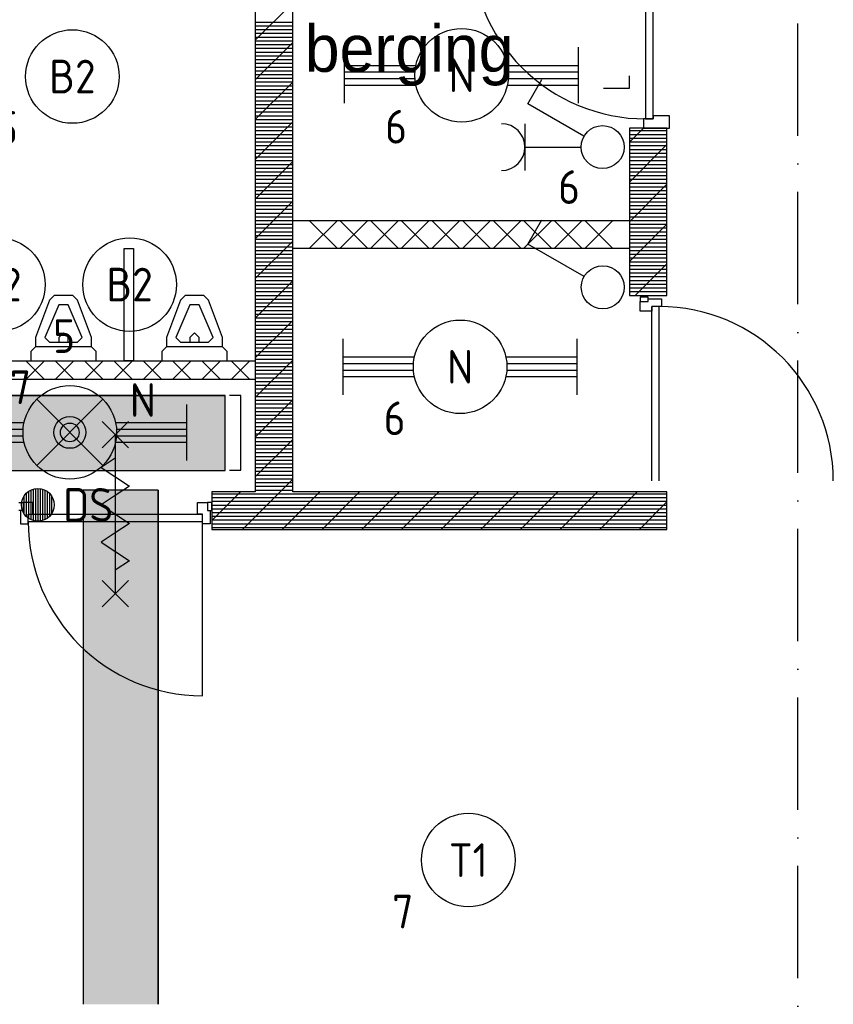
# Model space of a CAD drawing. Header units: millimetres. Extents: x -6587 to 112313, y 244 to 84344.
# Tile 56 of 63: x 71040 to 75388, y 42219 to 47480. Entities that reach past the tile are written whole.
import ezdxf
from ezdxf.enums import TextEntityAlignment as Align

# ---------------------------------------------------------------- set-up
doc = ezdxf.new("R2010")
doc.units = ezdxf.units.MM
doc.header["$LTSCALE"] = 100
doc.linetypes.add('DASHDOT', pattern=[9, 6, -1.5, 0, -1.5])
doc.layers.get('0').update_dxf_attribs({"color": 9, "linetype": 'CONTINUOUS'})
for name, color, linetype in [('AL$7----_STRAMIEN', 1, 'DASHDOT'), ('AL28----_KONSTRUKTIE', 3, 'CONTINUOUS'), ('AL74----_INRSANITAIR', 7, 'CONTINUOUS'), ('ALL-----_REFLIJNEN', 8, 'CONTINUOUS'), ('BOUW', 8, 'CONTINUOUS'), ('EB63101-_ATTRIB', 2, 'CONTINUOUS'), ('EB63102-_ATTRIB', 2, 'CONTINUOUS'), ('EB63501-_ATTRIB', 2, 'CONTINUOUS'), ('EB6521--_ATTRIB', 2, 'CONTINUOUS'), ('EL63101-_LICHT-ARM', 3, 'CONTINUOUS'), ('EL63102-_LICHT-SCH', 3, 'CONTINUOUS'), ('EL63501-_NOODVRL-ARM', 3, 'CONTINUOUS'), ('EL6521--_BEWAKING', 3, 'CONTINUOUS'), ('KABELGOOT1', 8, 'CONTINUOUS'), ('LIJN025', 10, 'CONTINUOUS')]:
    doc.layers.add(name, color=color, linetype=linetype)
doc.styles.add('1_8', font='iso', dxfattribs={"width": 0.7, "height": 1.8})
doc.styles.add('2_0', font='iso', dxfattribs={"height": 200})
doc.styles.add('BURO-025', font='BUROFONT.shx', dxfattribs={"height": 250})
doc.styles.get("Standard").update_dxf_attribs({"font": 'iso.shx'})

# ---------------------------------------------------------------- blocks, each defined once
blk = doc.blocks.new('ES3G00')
blk.add_circle((0, 0), 2.5)
at = {"color": 6, "style": '1_8'}
for tag, flags, p in [('SCHAK', 8, (3.5, 2.75)), ('A_CODE', 8, (0, 0)), ('GROEP', 8, (-3.5, -2.75)), ('KAST', 9, (3.5, -2.75))]:
    blk.add_attdef(tag, text='', height=1.8, dxfattribs=dict(at, flags=flags)).set_placement(p, align=Align.MIDDLE)
blk = doc.blocks.new('ES3W1A---ES3S1')
for p, q in [((1.25, 4.15), (-1.25, 4.15)), ((0, 4.15), (0, 1.15))]:
    blk.add_line(p, q)
blk.add_lwpolyline([(0.575, 0.996), (2.309, 4), (3.608, 3.25)])
blk.add_circle((0, 0), 1.15)
blk.add_arc((0, 5.4), 1.25, 180, 0)
at = {"style": '1_8'}
for tag, flags, p in [('VERMOGEN', 9, (-2.5, 6.65)), ('GROEP', 8, (0, 7.15)), ('KAST', 9, (2.5, 6.65))]:
    blk.add_attdef(tag, text='', height=1.8, rotation=90, dxfattribs=dict(at, flags=flags)).set_placement(p, align=Align.MIDDLE)
at = {"style": '1_8', "width": 0.7, "flags": 8}
for tag, p in [('SCHAK', (2.5, 6.775)), ('TAL', (-2.5, 6.65)), ('DOEL', (-1.5, 2.65))]:
    blk.add_attdef(tag, text='', height=1.8, rotation=90, dxfattribs=at).set_placement(p, align=Align.MIDDLE)
at = {"style": '1_8'}
for tag, flags, p in [('SCHAK', 8, (3, 5.5)), ('KAST', 9, (-3, 0.5)), ('M_CODE', 9, (0, 0)), ('DOEL', 9, (-3, -2)), ('GROEP', 9, (-3, -4.5))]:
    blk.add_attdef(tag, text='', height=1.8, dxfattribs=dict(at, flags=flags)).set_placement(p, align=Align.MIDDLE_CENTER)
blk = doc.blocks.new('ES3S1')
blk.add_lwpolyline([(0.575, 0.996), (2.309, 4), (3.608, 3.25)])
blk.add_circle((0, 0), 1.15)
at = {"style": '1_8'}
for tag, flags, p in [('SCHAK', 8, (3, 5.5)), ('KAST', 9, (-3, 0.5)), ('M_CODE', 9, (0, 0)), ('DOEL', 9, (-3, -2)), ('GROEP', 9, (-3, -4.5))]:
    blk.add_attdef(tag, text='', height=1.8, dxfattribs=dict(at, flags=flags)).set_placement(p, align=Align.MIDDLE_CENTER)
blk = doc.blocks.new('EJ3T20')
at = {"color": 0}
for p, q in [((-6.25, -1.5), (-6.25, 1.5)), ((6.25, -1.5), (6.25, 1.5)), ((-6.25, 0.525), (-2.444, 0.525)), ((-6.25, 0.175), (-2.494, 0.175)), ((2.444, 0.525), (6.25, 0.525)), ((2.494, 0.175), (6.25, 0.175)), ((-6.25, -0.175), (-2.494, -0.175)), ((-6.25, -0.525), (-2.444, -0.525)), ((2.444, -0.525), (6.25, -0.525)), ((2.494, -0.175), (6.25, -0.175))]:
    blk.add_line(p, q, dxfattribs=at)
blk.add_circle((0, 0), 2.5, dxfattribs=at)
at = {"color": 6, "style": '1_8'}
for tag, flags, p in [('SCHAK', 8, (3.5, 2.75)), ('A_CODE', 8, (0, 0)), ('GROEP', 8, (-3.5, -2.75)), ('KAST', 9, (3.5, -2.75))]:
    blk.add_attdef(tag, text='', height=1.8, dxfattribs=dict(at, flags=flags)).set_placement(p, align=Align.MIDDLE)
blk = doc.blocks.new('EJ3T21')
at = {"color": 0}
for p, q in [((-1.768, 1.768), (1.768, -1.768)), ((1.768, 1.768), (-1.768, -1.768)), ((-6.25, -1.5), (-6.25, 1.5)), ((6.25, -1.5), (6.25, 1.5)), ((-6.25, 0.525), (-2.444, 0.525)), ((-6.25, 0.175), (-2.494, 0.175)), ((2.444, 0.525), (6.25, 0.525)), ((2.494, 0.175), (6.25, 0.175)), ((-6.25, -0.175), (-2.494, -0.175)), ((-6.25, -0.525), (-2.444, -0.525)), ((2.444, -0.525), (6.25, -0.525)), ((2.494, -0.175), (6.25, -0.175))]:
    blk.add_line(p, q, dxfattribs=at)
at = {"color": 6}
blk.add_lwpolyline([(1.768, -1.768), (1.75, -1.75)], dxfattribs=at)
at = {"color": 0}
for radius in [2.5, 0.85, 0.5]:
    blk.add_circle((0, 0), radius, dxfattribs=at)
at = {"color": 6, "style": '1_8'}
for tag, flags, p in [('A_CODE', 8, (-3.5, 2.75)), ('SCHAK', 8, (3.5, 2.75)), ('GROEP', 8, (-3.5, -2.75)), ('KAST', 9, (3.5, -2.75))]:
    blk.add_attdef(tag, text='', height=1.8, dxfattribs=dict(at, flags=flags)).set_placement(p, align=Align.MIDDLE)
blk = doc.blocks.new('ES652102')
for p, q in [((-1.25, 1.22), (-1.25, -1.22)), ((-1, 1.44), (-1, -1.44)), ((-0.75, 1.58), (-0.75, -1.58)), ((-0.5, 1.68), (-0.5, -1.68)), ((-0.25, 1.73), (-0.25, -1.73)), ((0, 1.75), (0, -1.75)), ((0.25, 1.73), (0.25, -1.73)), ((0.5, 1.68), (0.5, -1.68)), ((0.75, 1.58), (0.75, -1.58)), ((1, 1.44), (1, -1.44)), ((1.25, 1.22), (1.25, -1.22)), ((-1.5, 0.9), (-1.5, -0.9)), ((1.5, -0.9), (1.5, 0.9))]:
    blk.add_line(p, q)
blk.add_circle((0, 0), 1.75)
at = {"style": '1_8'}
for tag, p in [('NUMMER', (0, 3.5)), ('CODE', (0, 0))]:
    blk.add_attdef(tag, text='', height=1.8, dxfattribs=at).set_placement(p, align=Align.MIDDLE)
at = {"style": '1_8', "flags": 9}
blk.add_attdef('M_CODE', text='', height=1.8, dxfattribs=at).set_placement((0, 0), align=Align.MIDDLE)
blk = doc.blocks.new('EH100003')
blk.add_lwpolyline([(-1, -0.5), (0, -0.5), (0, 0.5), (-1, 0.5)])
at = {"style": '2_0', "flags": 9}
for tag in ['FUNCTIE', 'SCHOT']:
    blk.add_attdef(tag, text='', height=0.5, dxfattribs=at).set_placement((0, 0), align=Align.MIDDLE)
blk = doc.blocks.new('EH100000')
at = {"linetype": 'ByBlock'}
for p, q in [((1, 0.5), (0, 0.5)), ((1, 0.5, 1), (0, 0.5, 1)), ((0, -0.5, 1), (1, -0.5, 1)), ((1, -0.5), (0, -0.5))]:
    blk.add_line(p, q, dxfattribs=at)
at = {"linetype": 'ByBlock', "invisible_edges": 15}
for points in [[(1, -0.5), (0, -0.5), (0, 0.5), (1, 0.5)], [(0, 0.5), (1, 0.5), (1, 0.5, 1), (0, 0.5, 1)], [(0, -0.5, 1), (1, -0.5, 1), (1, -0.5), (0, -0.5)]]:
    blk.add_3dface(points, dxfattribs=at)
at = {"linetype": 'ByBlock', "style": '2_0', "flags": 8}
blk.add_attdef('FUNCTIE', text='', height=0.5, dxfattribs=at).set_placement((0.5, 0), align=Align.MIDDLE)
at = {"linetype": 'ByBlock', "flags": 9}
blk.add_attdef('SCHOT', text='', height=0.5, dxfattribs=at).set_placement((0.5, 0), align=Align.MIDDLE)
blk = doc.blocks.new('EH100005')
blk.add_lwpolyline([(-1, -0.5), (0, -0.5), (0, 0.5), (-1, 0.5)])
at = {"style": '2_0', "flags": 9}
blk.add_attdef('HULPSTUK', text='', height=0.5, dxfattribs=at).set_placement((0, 0), align=Align.MIDDLE)
blk = doc.blocks.new('A$Cb38f1ce1')
at = {"layer": 'KABELGOOT1'}
h = blk.add_hatch(dxfattribs=at)
h.set_pattern_fill('DOTS', color=256, scale=20, style=0)
h.set_pattern_definition([(0, (-1717.716, 188607.497), (15.875, 31.75), [0, -31.75])])
h.paths.add_polyline_path([(68887.3, 38944.6), (67284.7, 38944.6), (67284.7, 38544.6), (68887.3, 38544.6)])
h.paths.add_polyline_path([(68528.3, 38438.6), (68128.3, 38438.6), (68128.3, 35692.4), (68528.3, 35692.4)])
at = {"layer": 'AL$7----_STRAMIEN', "color": 1}
blk.add_line((71947.7, 32231.7), (71947.7, 70113), dxfattribs=at)
at = {"layer": 'AL28----_KONSTRUKTIE', "color": 8}
for p, q in [((69247.7, 38430), (69247.7, 42037)), ((69047.7, 42030), (69047.7, 38430))]:
    blk.add_line(p, q, dxfattribs=at)
at = {"layer": 'AL74----_INRSANITAIR', "color": 8}
blk.add_line((68347.7, 39730), (68397.7, 39730), dxfattribs=at)
at = {"layer": 'ALL-----_REFLIJNEN', "color": 8, "linetype": 'Continuous'}
for p, q in [((69247.7, 41043.2), (69047.7, 40843.2)), ((69047.7, 40940), (69247.7, 40940)), ((69047.7, 40920), (69247.7, 40920)), ((69047.7, 40900), (69247.7, 40900)), ((69047.7, 40880), (69247.7, 40880)), ((69047.7, 40860), (69247.7, 40860)), ((69047.7, 40840), (69247.7, 40840)), ((69247.7, 40831.1), (69047.7, 40631.1)), ((69047.7, 40820), (69247.7, 40820)), ((69047.7, 40800), (69247.7, 40800)), ((69047.7, 40780), (69247.7, 40780)), ((69047.7, 40760), (69247.7, 40760)), ((69047.7, 40740), (69247.7, 40740)), ((69047.7, 40720), (69247.7, 40720)), ((69047.7, 40700), (69247.7, 40700)), ((69047.7, 40680), (69247.7, 40680)), ((69047.7, 40660), (69247.7, 40660)), ((69047.7, 40640), (69247.7, 40640)), ((69047.7, 40620), (69247.7, 40620)), ((69247.7, 40619), (69047.7, 40419)), ((69047.7, 40600), (69247.7, 40600)), ((69047.7, 40580), (69247.7, 40580)), ((69047.7, 40560), (69247.7, 40560)), ((69047.7, 40540), (69247.7, 40540)), ((69047.7, 40520), (69247.7, 40520)), ((69047.7, 40500), (69247.7, 40500)), ((69047.7, 40480), (69247.7, 40480)), ((69047.7, 40460), (69247.7, 40460)), ((69047.7, 40440), (69247.7, 40440)), ((69047.7, 40420), (69247.7, 40420)), ((69247.7, 40406.8), (69047.7, 40206.8)), ((69047.7, 40400), (69247.7, 40400)), ((69047.7, 40380), (69247.7, 40380)), ((69047.7, 40360), (69247.7, 40360)), ((71123, 40373), (71047.7, 40297.7)), ((71247.7, 40373), (71047.7, 40373)), ((71047.7, 40373), (71047.7, 39480)), ((71047.7, 40360), (71247.7, 40360)), ((71247.7, 39480), (71247.7, 40373)), ((69047.7, 40340), (69247.7, 40340)), ((69047.7, 40320), (69247.7, 40320)), ((69047.7, 40300), (69247.7, 40300)), ((71047.7, 40340), (71247.7, 40340)), ((71047.7, 40320), (71247.7, 40320)), ((71047.7, 40300), (71247.7, 40300)), ((69047.7, 40280), (69247.7, 40280)), ((69047.7, 40260), (69247.7, 40260)), ((71247.7, 40285.5), (71047.7, 40085.5)), ((71047.7, 40280), (71247.7, 40280)), ((71047.7, 40260), (71247.7, 40260)), ((69047.7, 40240), (69247.7, 40240)), ((69047.7, 40220), (69247.7, 40220)), ((69047.7, 40200), (69247.7, 40200)), ((69247.7, 40194.7), (69047.7, 39994.7)), ((71047.7, 40240), (71247.7, 40240)), ((71047.7, 40220), (71247.7, 40220)), ((71047.7, 40200), (71247.7, 40200)), ((69047.7, 40180), (69247.7, 40180)), ((69047.7, 40160), (69247.7, 40160)), ((69047.7, 40140), (69247.7, 40140)), ((71047.7, 40180), (71247.7, 40180)), ((71047.7, 40160), (71247.7, 40160)), ((71047.7, 40140), (71247.7, 40140)), ((69047.7, 40120), (69247.7, 40120)), ((69047.7, 40100), (69247.7, 40100)), ((71047.7, 40120), (71247.7, 40120)), ((71047.7, 40100), (71247.7, 40100)), ((69047.7, 40080), (69247.7, 40080)), ((69047.7, 40060), (69247.7, 40060)), ((69047.7, 40040), (69247.7, 40040)), ((71047.7, 40080), (71247.7, 40080)), ((71247.7, 40073.4), (71047.7, 39873.4)), ((71047.7, 40060), (71247.7, 40060)), ((71047.7, 40040), (71247.7, 40040)), ((69047.7, 40020), (69247.7, 40020)), ((69047.7, 40000), (69247.7, 40000)), ((69247.7, 39982.6), (69047.7, 39782.6)), ((69047.7, 39980), (69247.7, 39980)), ((71047.7, 40020), (71247.7, 40020)), ((71047.7, 40000), (71247.7, 40000)), ((71047.7, 39980), (71247.7, 39980)), ((69047.7, 39960), (69247.7, 39960)), ((69047.7, 39940), (69247.7, 39940)), ((71047.7, 39960), (71247.7, 39960)), ((71047.7, 39940), (71247.7, 39940)), ((69047.7, 39920), (69247.7, 39920)), ((69047.7, 39900), (69247.7, 39900)), ((69047.7, 39880), (69247.7, 39880)), ((69247.7, 39880), (71047.7, 39880)), ((69247.7, 39730), (69247.7, 39880)), ((69486.3, 39880), (69336.3, 39730)), ((69336.3, 39880), (69486.3, 39730)), ((69649.9, 39880), (69499.9, 39730)), ((69499.9, 39880), (69649.9, 39730)), ((69813.6, 39880), (69663.6, 39730)), ((69663.6, 39880), (69813.6, 39730)), ((69977.2, 39880), (69827.2, 39730)), ((69827.2, 39880), (69977.2, 39730)), ((70140.9, 39880), (69990.9, 39730)), ((69990.9, 39880), (70140.9, 39730)), ((70304.5, 39880), (70154.5, 39730)), ((70154.5, 39880), (70304.5, 39730)), ((70468.1, 39880), (70318.1, 39730)), ((70318.1, 39880), (70468.1, 39730)), ((70631.8, 39880), (70481.8, 39730)), ((70481.8, 39880), (70631.8, 39730)), ((70795.4, 39880), (70645.4, 39730)), ((70645.4, 39880), (70795.4, 39730)), ((70959, 39880), (70809, 39730)), ((70809, 39880), (70959, 39730)), ((71047.7, 39920), (71247.7, 39920)), ((71047.7, 39900), (71247.7, 39900)), ((71047.7, 39880), (71247.7, 39880)), ((71047.7, 39880), (71047.7, 39730)), ((69047.7, 39860), (69247.7, 39860)), ((69047.7, 39840), (69247.7, 39840)), ((71247.7, 39861.3), (71047.7, 39661.3)), ((71047.7, 39860), (71247.7, 39860)), ((71047.7, 39840), (71247.7, 39840)), ((69047.7, 39820), (69247.7, 39820)), ((69047.7, 39800), (69247.7, 39800)), ((69047.7, 39780), (69247.7, 39780)), ((69247.7, 39770.4), (69047.7, 39570.4)), ((71047.7, 39820), (71247.7, 39820)), ((71047.7, 39800), (71247.7, 39800)), ((71047.7, 39780), (71247.7, 39780)), ((68347.7, 39130), (68347.7, 39730)), ((68347.7, 39730), (68397.7, 39730)), ((68397.7, 39730), (68397.7, 39130)), ((69047.7, 39760), (69247.7, 39760)), ((69047.7, 39740), (69247.7, 39740)), ((69047.7, 39720), (69247.7, 39720)), ((71047.7, 39730), (69247.7, 39730)), ((71047.7, 39760), (71247.7, 39760)), ((71047.7, 39740), (71247.7, 39740)), ((71047.7, 39720), (71247.7, 39720)), ((69047.7, 39700), (69247.7, 39700)), ((69047.7, 39680), (69247.7, 39680)), ((71047.7, 39700), (71247.7, 39700)), ((71047.7, 39680), (71247.7, 39680)), ((69047.7, 39660), (69247.7, 39660)), ((69047.7, 39640), (69247.7, 39640)), ((69047.7, 39620), (69247.7, 39620)), ((71047.7, 39660), (71247.7, 39660)), ((71047.7, 39640), (71247.7, 39640)), ((71047.7, 39620), (71247.7, 39620)), ((71247.7, 39649.1), (71078.5, 39480)), ((69047.7, 39600), (69247.7, 39600)), ((69047.7, 39580), (69247.7, 39580)), ((69047.7, 39560), (69247.7, 39560)), ((71047.7, 39600), (71247.7, 39600)), ((71047.7, 39580), (71247.7, 39580)), ((71047.7, 39560), (71247.7, 39560)), ((69247.7, 39558.3), (69047.7, 39358.3)), ((69047.7, 39540), (69247.7, 39540)), ((69047.7, 39520), (69247.7, 39520)), ((71047.7, 39540), (71247.7, 39540)), ((71047.7, 39520), (71247.7, 39520)), ((67947.7, 39455), (67872.7, 39255)), ((67972.7, 39480), (67947.7, 39455)), ((68072.7, 39480), (67972.7, 39480)), ((67972.7, 39480), (67972.7, 39480)), ((68097.7, 39455), (68072.7, 39480)), ((68172.7, 39255), (68097.7, 39455)), ((68097.7, 39455), (68097.7, 39455)), ((68647.7, 39455), (68572.7, 39255)), ((68672.7, 39480), (68647.7, 39455)), ((68772.7, 39480), (68672.7, 39480)), ((68672.7, 39480), (68672.7, 39480)), ((68797.7, 39455), (68772.7, 39480)), ((68872.7, 39255), (68797.7, 39455)), ((68797.7, 39455), (68797.7, 39455)), ((69047.7, 39500), (69247.7, 39500)), ((69047.7, 39480), (69247.7, 39480)), ((69047.7, 39460), (69247.7, 39460)), ((71047.7, 39500), (71247.7, 39500)), ((71047.7, 39480), (71247.7, 39480)), ((71147.7, 39470), (71103.7, 39470)), ((71103.7, 39470), (71103.7, 39447)), ((71147.7, 39447), (71147.7, 39470)), ((71147.7, 39447), (71147.7, 39462)), ((71147.7, 39462), (71217.7, 39462)), ((71217.7, 39462), (71217.7, 39420)), ((67997.7, 39430), (67922.7, 39255)), ((68047.7, 39430), (67997.7, 39430)), ((68122.7, 39255), (68047.7, 39430)), ((68697.7, 39430), (68622.7, 39255)), ((68747.7, 39430), (68697.7, 39430)), ((68822.7, 39255), (68747.7, 39430)), ((69047.7, 39440), (69247.7, 39440)), ((69047.7, 39420), (69247.7, 39420)), ((71103.7, 39395), (71103.7, 39447)), ((71103.7, 39447), (71147.7, 39447)), ((71217.7, 39420), (71166.7, 39420)), ((71166.7, 39420), (71166.7, 39395)), ((71166.7, 38490), (71166.7, 39420)), ((71206.7, 38490), (71206.7, 39420)), ((69047.7, 39400), (69247.7, 39400)), ((69047.7, 39380), (69247.7, 39380)), ((69047.7, 39360), (69247.7, 39360)), ((71166.7, 39395), (71103.7, 39395)), ((69247.7, 39346.2), (69047.7, 39146.2)), ((69047.7, 39340), (69247.7, 39340)), ((69047.7, 39320), (69247.7, 39320)), ((69047.7, 39300), (69247.7, 39300)), ((67872.7, 39255), (67872.7, 39205)), ((67922.7, 39255), (67947.7, 39230)), ((68022.7, 39280), (67997.7, 39255)), ((67997.7, 39255), (67997.7, 39230)), ((68047.7, 39255), (68022.7, 39280)), ((68047.7, 39230), (68047.7, 39255)), ((68097.7, 39230), (68122.7, 39255)), ((68122.7, 39255), (68122.7, 39255)), ((68172.7, 39205), (68172.7, 39255)), ((68572.7, 39255), (68572.7, 39205)), ((68622.7, 39255), (68647.7, 39230)), ((68722.7, 39280), (68697.7, 39255)), ((68697.7, 39255), (68697.7, 39230)), ((68747.7, 39255), (68722.7, 39280)), ((68747.7, 39230), (68747.7, 39255)), ((68797.7, 39230), (68822.7, 39255)), ((68822.7, 39255), (68822.7, 39255)), ((68872.7, 39205), (68872.7, 39255)), ((69047.7, 39280), (69247.7, 39280)), ((69047.7, 39260), (69247.7, 39260)), ((67872.7, 39205), (67847.7, 39180)), ((68172.7, 39205), (67872.7, 39205)), ((67947.7, 39230), (68097.7, 39230)), ((68197.7, 39180), (68172.7, 39205)), ((68172.7, 39205), (68172.7, 39205)), ((68572.7, 39205), (68547.7, 39180)), ((68872.7, 39205), (68572.7, 39205)), ((68647.7, 39230), (68797.7, 39230)), ((68897.7, 39180), (68872.7, 39205)), ((68872.7, 39205), (68872.7, 39205)), ((69047.7, 39240), (69247.7, 39240)), ((69047.7, 39220), (69247.7, 39220)), ((69047.7, 39200), (69247.7, 39200)), ((67847.7, 39180), (67847.7, 39130)), ((68197.7, 39130), (68197.7, 39180)), ((68547.7, 39180), (68547.7, 39130)), ((68897.7, 39130), (68897.7, 39180)), ((69047.7, 39180), (69247.7, 39180)), ((69047.7, 39160), (69247.7, 39160)), ((69047.7, 39140), (69247.7, 39140)), ((66984.7, 39130), (69047.7, 39130)), ((67921.5, 39130), (67821.5, 39030)), ((67821.5, 39130), (67921.5, 39030)), ((67847.7, 39130), (68197.7, 39130)), ((68078.3, 39130), (67978.3, 39030)), ((67978.3, 39130), (68078.3, 39030)), ((68235.1, 39130), (68135.1, 39030)), ((68135.1, 39130), (68235.1, 39030)), ((68391.9, 39130), (68291.9, 39030)), ((68291.9, 39130), (68391.9, 39030)), ((68397.7, 39130), (68347.7, 39130)), ((68548.8, 39130), (68448.8, 39030)), ((68448.8, 39130), (68548.8, 39030)), ((68547.7, 39130), (68897.7, 39130)), ((68705.6, 39130), (68605.6, 39030)), ((68605.6, 39130), (68705.6, 39030)), ((68862.4, 39130), (68762.4, 39030)), ((68762.4, 39130), (68862.4, 39030)), ((69019.3, 39130), (68919.3, 39030)), ((68919.3, 39130), (69019.3, 39030)), ((69247.7, 39134), (69047.7, 38934)), ((69047.7, 39130), (69047.7, 39030)), ((69047.7, 39120), (69247.7, 39120)), ((69047.7, 39100), (69247.7, 39100)), ((69047.7, 39080), (69247.7, 39080)), ((69047.7, 39060), (69247.7, 39060)), ((69047.7, 39040), (69247.7, 39040)), ((69047.7, 39030), (67084.7, 39030)), ((69047.7, 39020), (69247.7, 39020)), ((69047.7, 39000), (69247.7, 39000)), ((69047.7, 38980), (69247.7, 38980)), ((69047.7, 38960), (69247.7, 38960)), ((69047.7, 38940), (69247.7, 38940)), ((69247.7, 38921.9), (69047.7, 38721.9)), ((69047.7, 38920), (69247.7, 38920)), ((69047.7, 38900), (69247.7, 38900)), ((69047.7, 38880), (69247.7, 38880)), ((69047.7, 38860), (69247.7, 38860)), ((69047.7, 38840), (69247.7, 38840)), ((69047.7, 38820), (69247.7, 38820)), ((69047.7, 38800), (69247.7, 38800)), ((69047.7, 38780), (69247.7, 38780)), ((69047.7, 38760), (69247.7, 38760)), ((69047.7, 38740), (69247.7, 38740)), ((69047.7, 38720), (69247.7, 38720)), ((69247.7, 38709.8), (69047.7, 38509.8)), ((69047.7, 38700), (69247.7, 38700)), ((69047.7, 38680), (69247.7, 38680)), ((69047.7, 38660), (69247.7, 38660)), ((69047.7, 38640), (69247.7, 38640)), ((69047.7, 38620), (69247.7, 38620)), ((69047.7, 38600), (69247.7, 38600)), ((69047.7, 38580), (69247.7, 38580)), ((69047.7, 38560), (69247.7, 38560)), ((69047.7, 38540), (69247.7, 38540)), ((69047.7, 38520), (69247.7, 38520)), ((69247.7, 38497.7), (68980, 38230)), ((69047.7, 38500), (69247.7, 38500)), ((69047.7, 38480), (69247.7, 38480)), ((69047.7, 38460), (69247.7, 38460)), ((68967.9, 38430), (68814.7, 38276.8)), ((69047.7, 38430), (68814.7, 38430)), ((68814.7, 38430), (68814.7, 38230)), ((68814.7, 38420), (71247.7, 38420)), ((69047.7, 38440), (69247.7, 38440)), ((69392.1, 38430), (69192.1, 38230)), ((71247.7, 38430), (69247.7, 38430)), ((69604.3, 38430), (69404.3, 38230)), ((69816.4, 38430), (69616.4, 38230)), ((70028.5, 38430), (69828.5, 38230)), ((70240.7, 38430), (70040.7, 38230)), ((70452.8, 38430), (70252.8, 38230)), ((70664.9, 38430), (70464.9, 38230)), ((70877.1, 38430), (70677.1, 38230)), ((71089.2, 38430), (70889.2, 38230)), ((71247.7, 38230), (71247.7, 38430)), ((67784.7, 38374), (67807.7, 38374)), ((67859.7, 38374), (67807.7, 38374)), ((67807.7, 38374), (67807.7, 38330)), ((67859.7, 38311), (67859.7, 38374)), ((68739.7, 38311), (68739.7, 38374)), ((68739.7, 38374), (68791.7, 38374)), ((68814.7, 38374), (68791.7, 38374)), ((68791.7, 38374), (68791.7, 38330)), ((68814.7, 38400), (71247.7, 38400)), ((68814.7, 38380), (71247.7, 38380)), ((68814.7, 38330), (68814.7, 38374)), ((68814.7, 38360), (71247.7, 38360)), ((71247.7, 38376.3), (71101.3, 38230)), ((67807.7, 38330), (67784.7, 38330)), ((67807.7, 38330), (67792.7, 38330)), ((67792.7, 38330), (67792.7, 38260)), ((67834.7, 38260), (67834.7, 38311)), ((67834.7, 38311), (67859.7, 38311)), ((67834.7, 38311), (68764.7, 38311)), ((68764.7, 38311), (68739.7, 38311)), ((68764.7, 38260), (68764.7, 38311)), ((68791.7, 38330), (68814.7, 38330)), ((68791.7, 38330), (68806.7, 38330)), ((68806.7, 38330), (68806.7, 38260)), ((68814.7, 38340), (71247.7, 38340)), ((68814.7, 38320), (71247.7, 38320)), ((68814.7, 38300), (71247.7, 38300)), ((67792.7, 38260), (67834.7, 38260)), ((67834.7, 38271), (68764.7, 38271)), ((68764.7, 37341), (68764.7, 38271)), ((68806.7, 38260), (68764.7, 38260)), ((68814.7, 38280), (71247.7, 38280)), ((68814.7, 38260), (71247.7, 38260)), ((68814.7, 38240), (71247.7, 38240)), ((68814.7, 38230), (69247.7, 38230)), ((69247.7, 38230), (71247.7, 38230)), ((71247.7, 38230), (71247.7, 38230)), ((71247.7, 38230), (71247.7, 38230))]:
    blk.add_line(p, q, dxfattribs=at)
blk.add_lwpolyline([(71133.2, 41357), (70199.2, 41357, 0.414214), (71133.2, 40423, 0.414214)], format="xyb", dxfattribs=at)
for points in [[(71173.2, 41357), (71133.2, 41357), (71133.2, 40423), (71173.2, 40423)], [(71173.2, 40440), (71173.2, 40423), (71122.2, 40423), (71122.2, 40373), (71261.2, 40373), (71261.2, 40440)]]:
    blk.add_lwpolyline(points, close=True, dxfattribs=at)
for points in [[(71133.2, 41357), (71133.2, 40423)], [(70908.5, 40586.4), (71047.5, 40586.4), (71047.5, 40653.4)], [(68229.7, 38806), (68369.7, 38666)], [(68369.7, 38806), (68229.7, 38666)], [(68299.7, 38736), (68299.7, 37886)], [(68299.7, 38611), (68224.7, 38561), (68374.7, 38461), (68299.7, 38411)], [(68299.7, 38411), (68224.7, 38361), (68374.7, 38261), (68299.7, 38211)], [(68299.7, 38211), (68224.7, 38161), (68374.7, 38061), (68299.7, 38011)], [(68229.7, 37956), (68369.7, 37816)], [(68369.7, 37956), (68229.7, 37816)]]:
    blk.add_lwpolyline(points, dxfattribs=at)
for centre, start, end in [((71206.7, 38490), 0, 90), ((68764.7, 38271), 180, 270)]:
    blk.add_arc(centre, 930, start, end, dxfattribs=at)
at = {"layer": 'KABELGOOT1', "yscale": 400, "zscale": 60}
for name, p, xscale, rotation in [('EH100000', (68887.3, 38744.6, 2750), 1576.000000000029, 180.0000000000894), ('EH100000', (68328.3, 35692.4, 3650), 2746.143575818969, 90), ('EH100005', (68328.3, 38438.6, 3650), 60, 90)]:
    blk.add_blockref(name, p, dxfattribs=dict(at, xscale=xscale, rotation=rotation))
at = {"layer": 'KABELGOOT1', "xscale": 60, "yscale": 400}
for name, p, zscale in [('EH100005', (68887.3, 38744.6, 2750), 60), ('EH100003', (68969.7, 38745.6), 3650)]:
    blk.add_blockref(name, p, dxfattribs=dict(at, zscale=zscale))
at = {"layer": 'BOUW', "style": 'BURO-025'}
blk.add_text('berging', height=250, dxfattribs=at).set_placement((69312.2, 40674.3))

msp = doc.modelspace()

# ---------------------------------------------------------------- block references
at = {"layer": 'EL63101-_LICHT-ARM'}
ref = msp.add_blockref('ES3G00', (71321.6, 47176), dxfattribs=dict(at, xscale=100, yscale=100, zscale=100))
ref.add_attrib('A_CODE', 'B2', dxfattribs={"layer": 'EB63101-_ATTRIB', "color": 1, "height": 180, "style": '1_8', "flags": 8}).set_placement((71321.6, 47176), align=Align.MIDDLE)
ref.add_attrib('GROEP', '5', dxfattribs={"layer": 'EB63101-_ATTRIB', "color": 1, "height": 180, "style": '1_8', "flags": 8}).set_placement((70971.6, 46901), align=Align.MIDDLE)
ref = msp.add_blockref('EJ3T20', (73401.4, 47182.9, 3500), dxfattribs=dict(at, xscale=100, yscale=100, zscale=100))
ref.add_attrib('A_CODE', 'N', dxfattribs={"layer": 'EB63101-_ATTRIB', "color": 1, "height": 180, "style": '1_8', "flags": 8}).set_placement((73401.4, 47182.9, 3500), align=Align.MIDDLE)
ref.add_attrib('GROEP', '6', dxfattribs={"layer": 'EB63101-_ATTRIB', "color": 1, "height": 180, "style": '1_8', "flags": 8}).set_placement((73051.4, 46907.9, 3500), align=Align.MIDDLE)
ref = msp.add_blockref('ES3G00', (70926.1, 46064.4), dxfattribs=dict(at, xscale=100, yscale=100, zscale=100))
ref.add_attrib('A_CODE', 'B2', dxfattribs={"layer": 'EB63101-_ATTRIB', "color": 1, "height": 180, "style": '1_8', "flags": 8}).set_placement((70926.1, 46064.4), align=Align.MIDDLE)
ref.add_attrib('GROEP', '5', dxfattribs={"layer": 'EB63101-_ATTRIB', "color": 1, "height": 180, "style": '1_8', "flags": 8}).set_placement((70576.1, 45789.4), align=Align.MIDDLE)
ref = msp.add_blockref('ES3G00', (71627.1, 46064.4), dxfattribs=dict(at, xscale=100, yscale=100, zscale=100))
ref.add_attrib('A_CODE', 'B2', dxfattribs={"layer": 'EB63101-_ATTRIB', "color": 1, "height": 180, "style": '1_8', "flags": 8}).set_placement((71627.1, 46064.4), align=Align.MIDDLE)
ref.add_attrib('GROEP', '5', dxfattribs={"layer": 'EB63101-_ATTRIB', "color": 1, "height": 180, "style": '1_8', "flags": 8}).set_placement((71277.1, 45789.4), align=Align.MIDDLE)
ref = msp.add_blockref('EJ3T20', (73393.6, 45625.1, 3500), dxfattribs=dict(at, xscale=100, yscale=100, zscale=100))
ref.add_attrib('A_CODE', 'N', dxfattribs={"layer": 'EB63101-_ATTRIB', "color": 1, "height": 180, "style": '1_8', "flags": 8}).set_placement((73393.6, 45625.1, 3500), align=Align.MIDDLE)
ref.add_attrib('GROEP', '6', dxfattribs={"layer": 'EB63101-_ATTRIB', "color": 1, "height": 180, "style": '1_8', "flags": 8}).set_placement((73043.6, 45350.1, 3500), align=Align.MIDDLE)
ref = msp.add_blockref('ES3G00', (73437.4, 42989.8, 2600), dxfattribs=dict(at, xscale=100, yscale=100, zscale=100))
ref.add_attrib('A_CODE', 'T1', dxfattribs={"layer": 'EB63101-_ATTRIB', "color": 1, "height": 180, "style": '1_8', "flags": 8}).set_placement((73437.4, 42989.8, 2600), align=Align.MIDDLE)
ref.add_attrib('GROEP', '7', dxfattribs={"layer": 'EB63101-_ATTRIB', "color": 1, "height": 180, "style": '1_8', "flags": 8}).set_placement((73087.4, 42714.8, 2600), align=Align.MIDDLE)
at = {"layer": 'EL63102-_LICHT-SCH'}
ref = msp.add_blockref('ES3W1A---ES3S1', (74155, 46799, 1050), dxfattribs=dict(at, xscale=100, yscale=100, zscale=100, rotation=90.00000000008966))
ref.add_attrib('SCHAK', '6', dxfattribs={"layer": 'EB63102-_ATTRIB', "color": 1, "height": 180, "style": '1_8', "flags": 8}).set_placement((73975.6, 46585.3, 1050), align=Align.MIDDLE_CENTER)
at = {"layer": 'EL63102-_LICHT-SCH', "xscale": 100, "yscale": 100, "zscale": 100, "rotation": 90.00000000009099}
msp.add_blockref('ES3S1', (74156, 46050, 1050), dxfattribs=at)
at = {"layer": 'EL63501-_NOODVRL-ARM'}
ref = msp.add_blockref('EJ3T21', (71307.8, 45274.6, 3500), dxfattribs=dict(at, xscale=100, yscale=100, zscale=100))
ref.add_attrib('A_CODE', 'N', dxfattribs={"layer": 'EB63501-_ATTRIB', "color": 1, "height": 180, "style": '1_8', "flags": 8}).set_placement((71698.2, 45447.5, 3500), align=Align.MIDDLE)
ref.add_attrib('GROEP', 'NVK03-17', dxfattribs={"layer": 'EB63501-_ATTRIB', "color": 1, "height": 180, "style": '1_8', "flags": 8}).set_placement((70627, 45516.4, 3500), align=Align.MIDDLE)
at = {"layer": 'EL6521--_BEWAKING'}
ref = msp.add_blockref('ES652102', (71137.1, 44887.4), dxfattribs=dict(at, xscale=50, yscale=50, zscale=50))
ref.add_attrib('CODE', 'DS', dxfattribs={"layer": 'EB6521--_ATTRIB', "color": 1, "height": 180, "style": '1_8'}).set_placement((71405.8, 44887.4), align=Align.MIDDLE)
at = {"layer": 'LIJN025'}
msp.add_blockref('A$Cb38f1ce1', (3251.2, 6526.8), dxfattribs=at)

doc.saveas('drawing.dxf')
